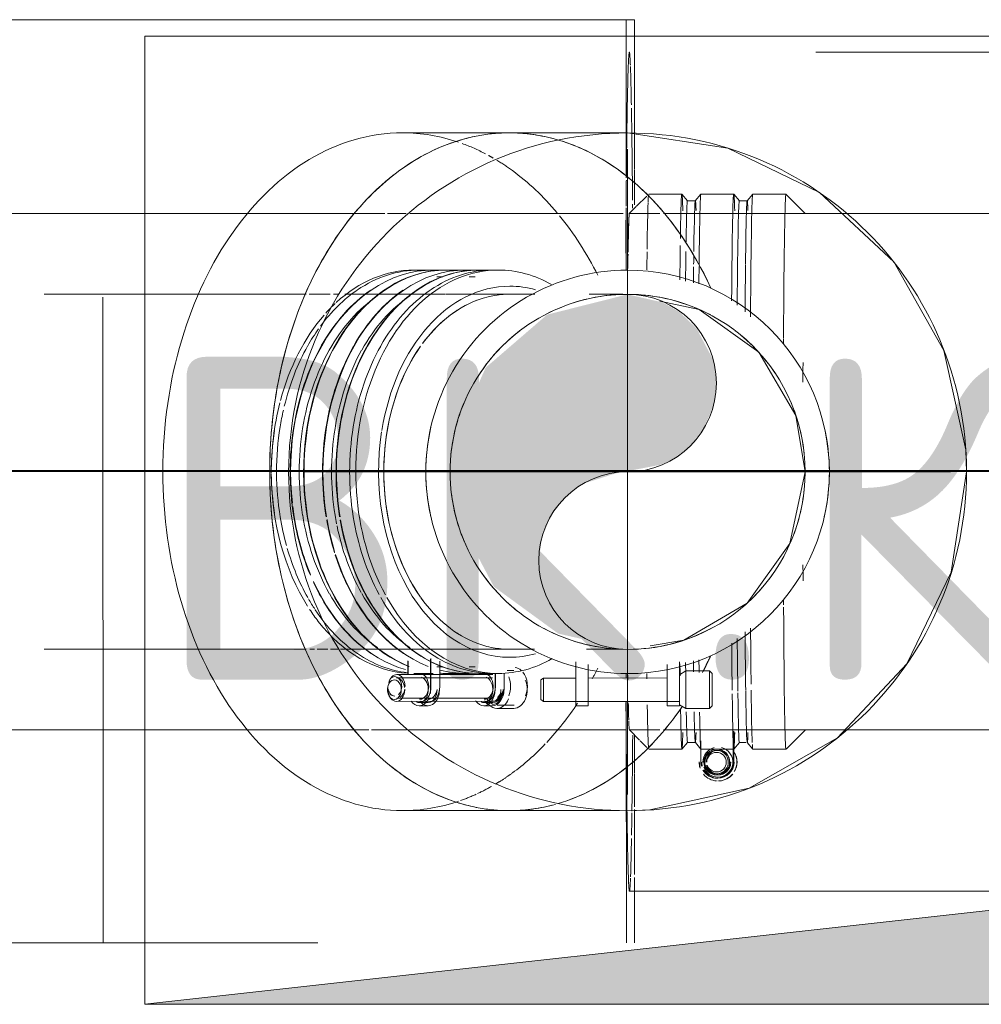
# Model space of a CAD drawing. Header units: millimetres. Extents: x 83162 to 161202, y 56220 to 105342.
# Tile 197 of 209: x 144131 to 144429, y 90099 to 90404. Entities that reach past the tile are written whole.
import ezdxf

# ---------------------------------------------------------------- set-up
doc = ezdxf.new("R2010")
doc.units = ezdxf.units.MM
doc.linetypes.add('ADSK_Осевая', pattern=[450, 250, -100, 0, -100])
doc.linetypes.add('ADSK_Штрих_ш2 п1_5', pattern=[350, 200, -150])
for name, color, linetype, lineweight in [('A-____-NOTE-TEXT', 5, 'Continuous', 9), ('A-DETL-GENF-OTLN', 7, 'Continuous', 9), ('M-EQPM-____-OTLN', 7, 'Continuous', 9), ('P-PIPE-____-CNTR', 7, 'ADSK_Осевая', 18), ('P-PIPE-____-OTLN', 7, 'Continuous', 50), ('Греющ. кабель', 204, 'Continuous', 50)]:
    doc.layers.add(name, color=color, linetype=linetype, lineweight=lineweight)
doc.styles.add('GOST Common', font='GOST_Common.ttf', dxfattribs={"height": 100})

# ---------------------------------------------------------------- blocks, each defined once
blk = doc.blocks.new('АР_Канал вертикальный прямоугольный - ВК_К-3506722-ВКК_01_К3_З_ЭОМ_греющий кабель_')
at = {"layer": 'A-DETL-GENF-OTLN', "lineweight": 5, "true_color": 0xf4f4f4}
blk.add_hatch(color=7, dxfattribs=at).paths.add_polyline_path([(-150, -150), (-120, 120), (150, 150), (-150, 150), (-150, 81.48)])
at = {"layer": 'A-DETL-GENF-OTLN', "color": 254, "lineweight": 13, "true_color": 0xcccccc}
for p, q in [((150, 150), (-150, 150)), ((-150, 150), (-150, -150)), ((150, 150), (-150, 150)), ((-150, 150), (-150, -150)), ((-120, 120), (150, 150)), ((-120, 120), (150, 150)), ((150, -150), (150, 150)), ((-150, -150), (-120, 120)), ((-150, -150), (-120, 120)), ((-150, -150), (150, -150))]:
    blk.add_line(p, q, dxfattribs=at)
at = {"layer": 'M-EQPM-____-OTLN', "color": 254, "lineweight": 5, "true_color": 0xcccccc}
for p, q in [((-150, -150), (-150, 150)), ((-150, 150), (150, 150)), ((150, 150), (150, -150)), ((150, -150), (-150, -150))]:
    blk.add_line(p, q, dxfattribs=at)
blk = doc.blocks.new('240311_Наметкина 10_РД_АР_К3_R21_rvt-1-ВКК_01_К3_З_ЭОМ_греющий кабель_')
at = {"layer": 'M-EQPM-____-OTLN', "color": 254, "lineweight": 5, "true_color": 0xcccccc, "rotation": 180}
blk.add_blockref('АР_Канал вертикальный прямоугольный - ВК_К-3506722-ВКК_01_К3_З_ЭОМ_греющий кабель_', (144320, 90249.16), dxfattribs=at)
at = {"layer": 'A-____-NOTE-TEXT', "color": 254, "lineweight": 5, "true_color": 0xcccccc, "char_height": 100, "attachment_point": 1, "style": 'GOST Common'}
for s, insert, width in [('ВК', (144172.59, 90299.74), 200.4219), ('\\fGOST Common|b0|i0|c204|p34|;К', (144371.03, 90299.74), 96.2025), ('\\fGOST Common|b0|i0|c204|p34|;.', (144337.96, 90299.74), 40.0844)]:
    blk.add_mtext(s, dxfattribs=dict(at, insert=insert, width=width))
blk = doc.blocks.new('Соединитель Norma Rapid - Соединитель Norma Rapid-V252-ВКК_01_К3_З_ЭОМ_греющий кабель_')
at = {"layer": 'P-PIPE-____-OTLN', "color": 254, "lineweight": 9, "true_color": 0xdfdfdf}
for p, q in [((144325.53, 90349.6), (144322.4, 90346.47)), ((144322.28, 90346.35), (144320.13, 90344.2)), ((144320.15, 90184.21), (144323.31, 90181.05)), ((144323.53, 90180.83), (144325.58, 90178.78))]:
    blk.add_line(p, q, dxfattribs=at)
at = {"layer": 'P-PIPE-____-OTLN', "color": 9, "lineweight": 9, "true_color": 0xbfbfbf}
for p, q in [((144336.4, 90350.21), (144326.14, 90350.2)), ((144338.13, 90348.15), (144336.41, 90350.2)), ((144342.29, 90350.2), (144340.56, 90348.15)), ((144352.47, 90350.21), (144342.3, 90350.21)), ((144354.21, 90348.15), (144352.48, 90350.2)), ((144358.36, 90350.2), (144356.64, 90348.15)), ((144368.63, 90350.21), (144358.37, 90350.21)), ((144374.64, 90344.21), (144368.64, 90350.21)), ((144340.57, 90348.15), (144338.13, 90348.15)), ((144356.65, 90348.15), (144354.2, 90348.15)), ((144352.53, 90174.21), (144352.53, 90183.75)), ((144368.67, 90178.21), (144374.67, 90184.22)), ((144336.44, 90178.21), (144338.16, 90180.27)), ((144338.15, 90180.26), (144340.6, 90180.26)), ((144340.59, 90180.27), (144342.31, 90178.21)), ((144342.25, 90180.83), (144342.25, 90174.2)), ((144352.25, 90174.21), (144352.25, 90180.83)), ((144352.51, 90178.21), (144354.23, 90180.27)), ((144354.22, 90180.26), (144356.18, 90180.26)), ((144356.66, 90180.27), (144358.38, 90178.22)), ((144326.16, 90178.2), (144336.43, 90178.21)), ((144342.32, 90178.21), (144352.5, 90178.21)), ((144347.51, 90177.85), (144347.1, 90177.84)), ((144358.39, 90178.21), (144368.66, 90178.21)), ((144347.21, 90170.57), (144347.62, 90170.57)), ((144347.33, 90169.21), (144347.37, 90169.21)), ((144347.61, 90169.21), (144347.64, 90169.21)), ((144347.68, 90168.36), (144347.75, 90168.36))]:
    blk.add_line(p, q, dxfattribs=at)
at = {"layer": 'P-PIPE-____-OTLN', "color": 254, "lineweight": 9, "true_color": 0xdfdfdf}
for centre, major_axis, start_param, end_param in [((144326.15, 90264.2), (-0.01, 86), 0.080279, 0.241249), ((144326.15, 90264.2), (-0.01, 86), 0.25398, 0.641371), ((144320.15, 90264.2), (-0.01, 80), 0.000149, 0.009778), ((144320.15, 90264.2), (-0.01, 80), 0.392848, 0.436984), ((144336.41, 90264.21), (-0.01, 86), 0.541475, 0.573287), ((144336.41, 90264.21), (-0.01, 86), 0.618799, 0.807235), ((144326.15, 90264.2), (-0.01, 86), 0.657491, 0.756828), ((144338.14, 90264.21), (-0.01, 83.95), 0.621826, 0.791531), ((144340.59, 90264.21), (-0.01, 83.95), 0.647959, 0.698281), ((144340.59, 90264.21), (-0.01, 83.95), 0.714106, 0.800234), ((144342.31, 90264.21), (-0.01, 86), 0.739471, 0.82769), ((144342.31, 90264.21), (-0.01, 86), 2.316085, 2.37992), ((144336.41, 90264.21), (-0.01, 86), 2.336612, 2.396744), ((144338.14, 90264.21), (-0.01, 83.95), 2.352354, 2.402984), ((144340.59, 90264.21), (-0.01, 83.95), 2.34362, 2.402971), ((144326.15, 90264.2), (-0.01, 86), 2.385308, 2.413795), ((144320.15, 90264.2), (-0.01, 80), 2.715273, 2.749043), ((144326.15, 90264.2), (-0.01, 86), 2.567978, 3.064298), ((144320.15, 90264.2), (-0.01, 80), 3.131815, 3.141593)]:
    blk.add_ellipse(centre, major_axis=major_axis, ratio=0.009777, start_param=start_param, end_param=end_param, dxfattribs=at)
at = {"layer": 'P-PIPE-____-OTLN', "color": 9, "lineweight": 9, "true_color": 0xbfbfbf}
for centre, major_axis, ratio, start_param, end_param in [((144326.15, 90264.2), (-0.01, 86), 0.009777, 0.000149, 0.009778), ((144336.41, 90264.21), (-0.01, 86), 0.009777, 0.000149, 0.541475), ((144336.41, 90264.21), (-0.01, 86), 0.009777, 5.934269, 6.271532), ((144342.31, 90264.21), (-0.01, 86), 0.009777, 0.011653, 0.730653), ((144342.31, 90264.21), (-0.01, 86), 0.009777, 0.000149, 0.011653), ((144352.49, 90264.21), (-0.01, 86), 0.009777, 0.000149, 0.907611), ((144352.49, 90264.21), (-0.01, 86), 0.009777, 5.934269, 6.271532), ((144358.38, 90264.21), (-0.01, 86), 0.009777, 0.000149, 0.978815), ((144368.65, 90264.21), (-0.01, 86), 0.009777, 0.000149, 1.070475), ((144338.14, 90264.21), (-0.01, 83.95), 0.009777, 0.000149, 0.557947), ((144340.59, 90264.21), (-0.01, 83.95), 0.009777, 0.000149, 0.622437), ((144340.59, 90264.21), (-0.01, 83.95), 0.009777, 6.011, 6.283185), ((144354.21, 90264.21), (-0.01, 83.95), 0.009777, 0.000149, 0.90979), ((144356.66, 90264.21), (-0.01, 83.95), 0.009777, 0.000149, 0.698281), ((144356.66, 90264.21), (-0.01, 83.95), 0.009777, 6.011, 6.283185), ((144356.66, 90264.21), (-0.01, 83.95), 0.009777, 0.702175, 0.940086), ((144368.65, 90264.21), (-0.01, 86), 0.009777, 1.073967, 1.0928), ((144374.65, 90264.21), (-0.01, 80), 0.009777, 1.134801, 1.217452), ((144374.65, 90264.21), (-0.01, 80), 0.009777, 1.939727, 2.007026), ((144368.65, 90264.21), (-0.01, 86), 0.009777, 2.050595, 2.071389), ((144368.65, 90264.21), (-0.01, 86), 0.009777, 2.081617, 3.141593), ((144358.38, 90264.21), (-0.01, 86), 0.009777, 2.169549, 2.44361), ((144354.21, 90264.21), (-0.01, 83.95), 0.009777, 2.234177, 2.516395), ((144356.66, 90264.21), (-0.01, 83.95), 0.009777, 2.20383, 2.510712), ((144352.49, 90264.21), (-0.01, 86), 0.009777, 2.236329, 2.478297), ((144352.49, 90264.21), (-0.01, 86), 0.009777, 2.498614, 3.141593), ((144354.21, 90264.21), (-0.01, 83.95), 0.009777, 2.526376, 3.141593), ((144356.66, 90264.21), (-0.01, 83.95), 0.009777, 2.515776, 3.141593), ((144358.38, 90264.21), (-0.01, 86), 0.009777, 2.476843, 2.919997), ((144336.41, 90264.21), (-0.01, 86), 0.009777, 2.601121, 3.141593), ((144338.14, 90264.21), (-0.01, 83.95), 0.009777, 2.660232, 3.141593), ((144340.59, 90264.21), (-0.01, 83.95), 0.009777, 2.661636, 3.141593), ((144342.31, 90264.21), (-0.01, 86), 0.009777, 2.61962, 3.059226), ((144336.41, 90264.21), (-0.01, 86), 0.009777, 3.153246, 3.490808), ((144340.59, 90264.21), (-0.01, 83.95), 0.009777, 3.180869, 3.413583), ((144352.49, 90264.21), (-0.01, 86), 0.009777, 3.153246, 3.490808), ((144356.66, 90264.21), (-0.01, 83.95), 0.009777, 3.180713, 3.413583), ((144347.57, 90174.21), (-0.07, 4.64), 0.999952, 0.232232, 1.555524), ((144347.57, 90174.21), (-0.07, 4.64), 0.999952, 3.12632, 6.016538), ((144358.38, 90264.21), (-0.01, 86), 0.009777, 2.959638, 3.141593), ((144326.15, 90264.2), (-0.01, 86), 0.009777, 3.131815, 3.141593), ((144347.25, 90174.21), (-0.06, 4), 0.999952, 6.267913, 9.409505), ((144347.53, 90174.21), (-0.06, 4), 0.999952, 1.031925, 3.12632), ((144347.16, 90174.2), (-0.06, 3.64), 0.999952, 6.267912, 7.838709), ((144347.57, 90174.21), (-0.06, 3.64), 0.999952, 6.267912, 7.838709), ((144347.15, 90174.2), (-0.05, 3.03), 0.999952, 6.267912, 7.838709), ((144347.15, 90174.2), (-0.05, 3.03), 0.999952, 3.12632, 6.267912), ((144347.16, 90174.2), (-0.06, 3.64), 0.999952, 3.242934, 6.267912), ((144347.25, 90174.21), (-0.06, 4), 0.999952, 3.12632, 6.267912), ((144347.57, 90174.21), (-0.06, 3.64), 0.999952, 3.227195, 6.267912), ((144347.59, 90174.21), (-0.09, 5.85), 0.999952, 4.173517, 5.220715), ((144347.66, 90174.21), (-0.09, 5.85), 0.999952, 4.173517, 5.220715), ((144347.59, 90174.21), (-0.09, 5.85), 0.999952, 1.555678, 1.885149), ((144347.66, 90174.21), (-0.09, 5.85), 0.999952, 1.541559, 1.877898), ((144347.25, 90174.21), (-0.08, 5), 0.999952, 1.555523, 1.817323), ((144347.29, 90174.21), (-0.08, 5), 0.999952, 1.555523, 1.817323), ((144347.53, 90174.21), (-0.08, 5), 0.999952, 1.555523, 1.817323), ((144347.57, 90174.21), (-0.08, 5), 0.999952, 1.555523, 1.817323), ((144347.29, 90174.21), (-0.06, 4), 0.999952, 1.293724, 3.12632), ((144347.57, 90174.21), (-0.07, 4.64), 0.999952, 1.899981, 3.12632), ((144347.57, 90174.21), (-0.06, 4), 0.999952, 1.817323, 2.86452), ((144347.16, 90174.2), (-0.06, 3.64), 0.999952, 1.899787, 3.025267), ((144347.57, 90174.21), (-0.06, 3.64), 0.999952, 1.836375, 3.026828), ((144347.15, 90174.2), (-0.05, 3.03), 0.999952, 1.854972, 3.12632), ((144347.25, 90174.21), (-0.08, 5), 0.999952, 3.12632, 4.697116), ((144347.29, 90174.21), (-0.06, 4), 0.999952, 3.12632, 4.697116), ((144347.29, 90174.21), (-0.08, 5), 0.999952, 3.12632, 4.697116), ((144347.53, 90174.21), (-0.06, 4), 0.999952, 3.12632, 4.697116), ((144347.53, 90174.21), (-0.08, 5), 0.999952, 3.12632, 4.697116), ((144347.57, 90174.21), (-0.08, 5), 0.999952, 3.12632, 4.697116), ((144347.57, 90174.21), (-0.06, 4), 0.999952, 3.649919, 4.435317), ((144347.25, 90174.21), (-0.08, 5), 0.999952, 2.079122, 3.12632), ((144347.29, 90174.21), (-0.08, 5), 0.999952, 2.079122, 3.12632), ((144347.59, 90174.21), (-0.09, 5.85), 0.999952, 2.260409, 3.053304), ((144347.53, 90174.21), (-0.08, 5), 0.999952, 2.079122, 3.12632), ((144347.57, 90174.21), (-0.08, 5), 0.999952, 2.079122, 3.12632), ((144347.16, 90174.2), (-0.06, 3.64), 0.999952, 3.12632, 3.141593), ((144347.57, 90174.21), (-0.06, 3.64), 0.999952, 3.12632, 3.141593), ((144347.57, 90174.21), (-0.06, 4), 0.999952, 3.12632, 3.141593), ((144347.59, 90174.21), (-0.09, 5.85), 0.999952, 3.195115, 4.01413), ((144347.66, 90174.21), (-0.09, 5.85), 0.999952, 3.193108, 4.013903), ((144347.57, 90174.21), (-0.06, 4), 0.999952, 3.388119, 3.649919), ((144347.59, 90174.21), (-0.09, 5.85), 0.999952, 3.12632, 3.141593)]:
    blk.add_ellipse(centre, major_axis=major_axis, ratio=ratio, start_param=start_param, end_param=end_param, dxfattribs=at)
blk = doc.blocks.new('Соединитель Norma Rapid - Соединитель Norma Rapid-V253-ВКК_01_К3_З_ЭОМ_греющий кабель_')
at = {"layer": 'P-PIPE-____-OTLN', "color": 9, "lineweight": 9, "true_color": 0xbfbfbf}
for p, q in [((144253.39, 90326.67), (144253.4, 90326.67)), ((144257.89, 90326.67), (144253.4, 90326.67)), ((144258.67, 90197.67), (144258.67, 90206.34)), ((144251.6, 90205.49), (144251.6, 90201.3)), ((144261.4, 90205.46), (144261.4, 90204.26)), ((144261.4, 90203.88), (144261.4, 90197.67)), ((144246.27, 90200.26), (144245.95, 90199.82)), ((144277.85, 90201.31), (144248.07, 90201.3)), ((144253.4, 90201.67), (144257.88, 90201.67)), ((144263.56, 90201.67), (144263.55, 90201.67)), ((144269.43, 90201.67), (144269.42, 90201.67)), ((144278.66, 90197.67), (144278.66, 90201.53)), ((144281.38, 90201.53), (144281.39, 90197.67)), ((144245.96, 90195.5), (144246.27, 90195.07)), ((144248.07, 90194.03), (144277.85, 90194.04)), ((144275.8, 90194.05), (144276.64, 90193.1)), ((144255.14, 90192.67), (144257.86, 90192.67)), ((144275.13, 90192.67), (144277.85, 90192.67)), ((144279.22, 90191.82), (144284.43, 90191.82))]:
    blk.add_line(p, q, dxfattribs=at)
at = {"layer": 'P-PIPE-____-OTLN', "color": 8, "lineweight": 9, "true_color": 0x808080}
for p, q in [((144259.38, 90326.67), (144257.89, 90326.67)), ((144269.42, 90326.67), (144263.55, 90326.67)), ((144279.57, 90326.67), (144273.59, 90326.67)), ((144262.33, 90324.61), (144260.6, 90324.61)), ((144272.37, 90324.61), (144270.64, 90324.61)), ((144260.6, 90203.72), (144262.33, 90203.72)), ((144270.64, 90203.72), (144272.37, 90203.72)), ((144257.88, 90201.67), (144259.38, 90201.67)), ((144263.55, 90201.67), (144269.42, 90201.67)), ((144273.59, 90201.67), (144279.56, 90201.67))]:
    blk.add_line(p, q, dxfattribs=at)
at = {"layer": 'P-PIPE-____-OTLN', "color": 9, "lineweight": 9, "true_color": 0xbfbfbf}
for centre, major_axis, start_param, end_param in [((144269.42, 90264.17), (0, 62.5), 0.000211, 1.795407), ((144259.38, 90264.17), (0, 62.5), 0.000211, 0.897809), ((144263.55, 90264.17), (0, 62.5), 0.000211, 0.897809), ((144253.4, 90264.17), (0, 62.5), 0.000211, 0.57552), ((144279.56, 90264.17), (0, 62.5), 0.000211, 2.227645), ((144273.59, 90264.17), (0, 62.5), 0.000211, 0.897809), ((144259.38, 90264.17), (0, 62.5), 6.236141, 6.283397), ((144269.42, 90264.17), (0, 62.5), 6.236141, 6.283397), ((144279.56, 90264.17), (0, 62.5), 5.901707, 6.283397), ((144253.4, 90264.17), (0, 62.5), 0.584481, 0.666273), ((144260.6, 90264.17), (0, 60.45), 0.44901, 0.897809), ((144270.64, 90264.17), (0, 60.45), 0.44901, 0.897809), ((144253.4, 90264.17), (0, 62.5), 0.681854, 1.209177), ((144259.38, 90264.17), (0, 62.5), 0.897809, 1.727856), ((144260.6, 90264.17), (0, 60.45), 0.89824, 1.346608), ((144263.55, 90264.17), (0, 62.5), 0.89824, 1.346608), ((144270.64, 90264.17), (0, 60.45), 0.89824, 1.346608), ((144273.59, 90264.17), (0, 62.5), 0.89824, 1.346608), ((144253.4, 90264.17), (0, 62.5), 1.222253, 1.579189), ((144249.87, 90264.17), (0, 57.5), 1.346608, 1.579919), ((144260.6, 90264.17), (0, 60.45), 1.347092, 1.795407), ((144263.55, 90264.17), (0, 62.5), 1.347092, 1.795407), ((144270.64, 90264.17), (0, 60.45), 1.347092, 1.795407), ((144273.59, 90264.17), (0, 62.5), 1.347092, 1.57433), ((144249.87, 90264.17), (0, 57.5), 1.584184, 1.795407), ((144253.4, 90264.17), (0, 62.5), 1.583113, 2.300406), ((144273.59, 90264.17), (0, 62.5), 1.579191, 1.795407), ((144259.38, 90264.17), (0, 62.5), 1.743433, 1.795407), ((144259.38, 90264.17), (0, 62.5), 1.79556, 2.105899), ((144260.6, 90264.17), (0, 60.45), 1.795944, 2.244206), ((144263.55, 90264.17), (0, 62.5), 1.795944, 2.875995), ((144269.42, 90264.17), (0, 62.5), 1.810212, 1.977533), ((144270.64, 90264.17), (0, 60.45), 1.795944, 1.840508), ((144273.59, 90264.17), (0, 62.5), 1.81115, 2.244206), ((144270.64, 90264.17), (0, 60.45), 1.851811, 2.238592), ((144269.42, 90264.17), (0, 62.5), 1.994396, 2.875995), ((144259.38, 90264.17), (0, 62.5), 2.146914, 2.945838), ((144260.6, 90264.17), (0, 60.45), 2.244829, 2.693005), ((144270.64, 90264.17), (0, 60.45), 2.244829, 2.693005), ((144273.59, 90264.17), (0, 62.5), 2.244829, 3.141804), ((144279.56, 90264.17), (0, 62.5), 2.244206, 3.141804), ((144253.4, 90264.17), (0, 62.5), 2.321857, 2.40669), ((144253.4, 90264.17), (0, 62.5), 2.406944, 3.096994), ((144279.56, 90264.17), (0, 62.5), 3.141804, 3.527364), ((144284.43, 90197.67), (0, 5.85), 5.714976, 6.209151), ((144248.07, 90197.66), (0, 3.64), 0, 1.28178), ((144247.46, 90197.66), (0, 3.03), 6.282974, 7.058873), ((144247.46, 90197.66), (0, 3.03), 3.697325, 6.282974), ((144248.07, 90197.66), (0, 3.64), 4.712178, 6.282974), ((144255.14, 90197.67), (0, 4), 0, 0.261588), ((144255.14, 90197.67), (0, 4), 3.141593, 6.282974), ((144263.55, 90264.17), (0, 62.5), 3.091242, 3.141593), ((144269.42, 90264.17), (0, 62.5), 2.960467, 3.141593), ((144269.42, 90264.17), (0, 62.5), 3.141804, 3.189283), ((144275.12, 90197.67), (0, 4), 0, 0.261588), ((144275.12, 90197.67), (0, 4), 6.021175, 6.282974), ((144275.12, 90197.67), (0, 4), 3.141593, 6.020447), ((144279.22, 90197.67), (0, 5.85), 4.188579, 5.235777), ((144284.43, 90197.67), (0, 5.85), 4.188579, 5.570211), ((144247.46, 90197.66), (0, 3.03), 1.570585, 3.141381), ((144248.07, 90197.66), (0, 3.64), 3.575453, 4.462302), ((144255.14, 90197.67), (0, 5), 3.141593, 4.712178), ((144257.86, 90197.67), (0, 5), 3.141593, 4.712178), ((144257.86, 90197.67), (0, 4), 3.141593, 4.450378), ((144275.12, 90197.67), (0, 5), 3.141593, 4.712178), ((144277.85, 90197.67), (0, 5), 3.141593, 4.712178), ((144277.85, 90197.67), (0, 4.64), 3.141381, 4.375975), ((144277.85, 90197.67), (0, 4), 3.66498, 4.188579), ((144255.14, 90197.67), (0, 5), 2.879582, 3.141381), ((144257.86, 90197.67), (0, 5), 2.879582, 3.141381), ((144275.12, 90197.67), (0, 5), 2.879582, 3.141381), ((144279.22, 90197.67), (0, 5.85), 2.498852, 2.826911), ((144277.85, 90197.67), (0, 5), 2.879582, 3.141381)]:
    blk.add_ellipse(centre, major_axis=major_axis, ratio=0.707107, start_param=start_param, end_param=end_param, dxfattribs=at)
at = {"layer": 'P-PIPE-____-OTLN', "color": 8, "lineweight": 9, "true_color": 0x808080}
for start_param, end_param in [(0.000211, 1.346608), (6.08592, 6.283397), (1.353749, 3.141804), (3.141804, 3.33742)]:
    blk.add_ellipse((144283.1, 90264.17), major_axis=(0, 57.5), ratio=0.707107, start_param=start_param, end_param=end_param, dxfattribs=at)
blk = doc.blocks.new('ВК_Чугун_Безраструбная_Отвод - SML-38033986-ВКК_01_К3_З_ЭОМ_греющий кабель_')
at = {"layer": 'P-PIPE-____-OTLN', "color": 43, "lineweight": 9, "true_color": 0xbba883}
for p, q in [((144282.95, 90319.17), (144290.86, 90319.17)), ((144290.78, 90209.17), (144283, 90209.17))]:
    blk.add_line(p, q, dxfattribs=at)
at = {"layer": 'P-PIPE-____-OTLN', "color": 46, "lineweight": 9, "true_color": 0x785107, "flags": 128}
for points in [[(144307.73, 90319.16), (144316.17, 90319.16), (144318.1, 90319.15)], [(144329.62, 90317.02), (144341.8, 90314.46), (144360.24, 90301.19), (144371.75, 90281.59), (144374.59, 90264.17)], [(144374.59, 90264.17), (144369.9, 90241.93), (144356.63, 90223.49), (144337.04, 90211.98), (144326.54, 90210.27)], [(144317.46, 90209.15), (144314.88, 90209.16), (144306.86, 90209.16)]]:
    blk.add_lwpolyline(points, dxfattribs=at)
at = {"layer": 'P-PIPE-____-OTLN', "color": 43, "lineweight": 9, "true_color": 0xbba883}
for start_param, end_param in [(0.000704, 0.131254), (0.262503, 0.523641), (0.524302, 0.763761), (0.786102, 1.047131), (1.047901, 1.308963), (1.309701, 1.570788), (1.5715, 1.832612), (1.833299, 2.094437), (2.095099, 2.356269), (2.359326, 2.879759), (2.880497, 3.011047)]:
    blk.add_ellipse((144282.97, 90264.17), major_axis=(0, 55), ratio=0.707107, start_param=start_param, end_param=end_param, dxfattribs=at)
blk = doc.blocks.new('Соединитель Norma Rapid1 - Соединитель Norma Rapid 2-V254-ВКК_01_К3_З_ЭОМ_греющий кабель_')
at = {"layer": 'P-PIPE-____-OTLN', "color": 9, "lineweight": 9, "true_color": 0xbfbfbf}
for p, q in [((144255.01, 90326.67), (144255.04, 90326.67)), ((144259.25, 90326.67), (144255.04, 90326.67)), ((144277.64, 90326.67), (144277.67, 90326.67)), ((144258.57, 90196.66), (144258.57, 90206.12)), ((144251.49, 90205.56), (144251.5, 90201.3)), ((144277.74, 90200.32), (144247.96, 90200.29)), ((144255.04, 90201.67), (144259.25, 90201.67)), ((144278.56, 90196.68), (144278.56, 90201.53)), ((144284.32, 90202.54), (144282.26, 90202.54)), ((144246.16, 90199.25), (144245.85, 90198.81)), ((144288.47, 90196.69), (144288.47, 90196.7)), ((144245.86, 90194.49), (144246.17, 90194.05)), ((144247.97, 90193.01), (144277.75, 90193.04)), ((144255.04, 90191.66), (144257.76, 90191.66)), ((144275.03, 90191.68), (144276.81, 90191.68)), ((144275.7, 90193.06), (144276.54, 90192.11)), ((144279.13, 90190.83), (144284.33, 90190.84)), ((144284.33, 90190.84), (144284.33, 90190.84))]:
    blk.add_line(p, q, dxfattribs=at)
at = {"layer": 'P-PIPE-____-OTLN', "color": 8, "lineweight": 9, "true_color": 0x808080}
for p, q in [((144269.29, 90326.67), (144263.42, 90326.67)), ((144277.67, 90326.67), (144273.46, 90326.67)), ((144262.2, 90324.61), (144260.47, 90324.61)), ((144272.24, 90324.61), (144270.51, 90324.61)), ((144282.98, 90319.17), (144282.95, 90319.17)), ((144282.97, 90209.17), (144283, 90209.17)), ((144260.47, 90203.72), (144262.2, 90203.72)), ((144270.51, 90203.72), (144272.24, 90203.72)), ((144263.42, 90201.67), (144269.29, 90201.67)), ((144273.46, 90201.67), (144277.67, 90201.67))]:
    blk.add_line(p, q, dxfattribs=at)
at = {"layer": 'P-PIPE-____-OTLN', "color": 9, "lineweight": 9, "true_color": 0xbfbfbf}
for centre, major_axis, start_param, end_param in [((144263.42, 90264.17), (0, 62.5), 0.000704, 2.876015), ((144273.46, 90264.17), (0, 62.5), 0.000704, 1.579199), ((144255.04, 90264.17), (0, 62.5), 0.000704, 0.448536), ((144277.67, 90264.17), (0, 62.5), 0.000704, 0.448536), ((144255.04, 90264.17), (0, 62.5), 0.449503, 0.765362), ((144259.25, 90264.17), (0, 62.5), 0.449503, 0.897679), ((144269.29, 90264.17), (0, 62.5), 0.449503, 0.897679), ((144277.67, 90264.17), (0, 62.5), 0.449503, 0.897679), ((144255.04, 90264.17), (0, 62.5), 0.783066, 0.897679), ((144255.04, 90264.17), (0, 62.5), 0.898302, 1.239558), ((144259.25, 90264.17), (0, 62.5), 0.898302, 1.346563), ((144269.29, 90264.17), (0, 62.5), 0.898302, 1.346563), ((144277.67, 90264.17), (0, 62.5), 0.898302, 1.346563), ((144255.04, 90264.17), (0, 62.5), 1.260701, 1.346563), ((144255.04, 90264.17), (0, 62.5), 1.3471, 1.570796), ((144259.25, 90264.17), (0, 62.5), 1.3471, 1.795415), ((144269.29, 90264.17), (0, 62.5), 1.3471, 1.795415), ((144277.67, 90264.17), (0, 62.5), 1.3471, 1.795415), ((144255.04, 90264.17), (0, 62.5), 1.57919, 1.795415), ((144273.46, 90264.17), (0, 62.5), 1.581882, 1.795899), ((144255.04, 90264.17), (0, 62.5), 1.795899, 1.944314), ((144259.25, 90264.17), (0, 62.5), 1.795899, 2.109557), ((144269.29, 90264.17), (0, 62.5), 1.814008, 1.984167), ((144273.46, 90264.17), (0, 62.5), 1.814003, 3.141593), ((144277.67, 90264.17), (0, 62.5), 1.795899, 2.22467), ((144255.04, 90264.17), (0, 62.5), 1.960745, 2.244267), ((144269.29, 90264.17), (0, 62.5), 1.996311, 2.244267), ((144259.25, 90264.17), (0, 62.5), 2.14881, 2.244267), ((144255.04, 90264.17), (0, 62.5), 2.25346, 2.320529), ((144259.25, 90264.17), (0, 62.5), 2.244698, 2.693152), ((144269.29, 90264.17), (0, 62.5), 2.244698, 2.693152), ((144277.67, 90264.17), (0, 62.5), 2.244698, 2.693152), ((144255.04, 90264.17), (0, 62.5), 2.323812, 2.693152), ((144255.04, 90264.17), (0, 62.5), 2.693497, 3.058554), ((144277.67, 90264.17), (0, 62.5), 2.693497, 3.142296), ((144247.35, 90196.65), (0, 3.03), 6.282482, 7.058873), ((144247.35, 90196.65), (0, 3.03), 3.140889, 6.282482), ((144247.97, 90196.65), (0, 3.64), 4.899267, 6.282482), ((144255.03, 90196.66), (0, 4), 3.141593, 6.020682), ((144263.42, 90264.17), (0, 62.5), 3.09418, 3.141593), ((144275.02, 90196.68), (0, 4), 3.141593, 6.020682), ((144247.35, 90196.65), (0, 3.03), 0.855172, 3.140889), ((144247.97, 90196.65), (0, 3.64), 3.141593, 4.711685), ((144257.76, 90196.66), (0, 4), 3.141593, 4.711685), ((144255.03, 90196.66), (0, 5), 4.449886, 4.711685), ((144257.76, 90196.66), (0, 5), 4.449886, 4.711685), ((144275.02, 90196.68), (0, 5), 3.926287, 4.711685), ((144277.75, 90196.68), (0, 5), 3.140889, 4.711685), ((144277.75, 90196.68), (0, 3.64), 3.140889, 4.711271), ((144277.75, 90196.68), (0, 4.64), 3.140889, 4.711599), ((144284.33, 90196.69), (-0.01, 5.85), 3.141593, 5.235284), ((144247.97, 90196.65), (0, 3.64), 1.708022, 3.140889), ((144255.03, 90196.66), (0, 5), 3.140889, 4.188087), ((144257.76, 90196.66), (0, 5), 3.664488, 4.449886), ((144277.75, 90196.68), (0, 4), 3.402688, 4.449886), ((144279.12, 90196.68), (-0.01, 5.85), 3.140889, 4.188087), ((144255.03, 90196.66), (0, 5), 2.355491, 3.140889), ((144255.03, 90196.66), (0, 4), 2.87909, 3.140889), ((144257.76, 90196.66), (0, 5), 2.355491, 2.61729), ((144257.76, 90196.66), (0, 5), 2.61729, 3.140889), ((144257.76, 90196.66), (0, 4), 2.87909, 3.140889), ((144257.76, 90196.66), (0, 5), 3.140889, 3.664488), ((144275.02, 90196.68), (0, 5), 2.355491, 3.140889), ((144275.02, 90196.68), (0, 4), 2.87909, 3.140889), ((144275.02, 90196.68), (0, 5), 3.140889, 3.926287), ((144277.75, 90196.68), (0, 5), 2.355491, 3.140889), ((144279.12, 90196.68), (-0.01, 5.85), 2.522583, 3.140889), ((144277.75, 90196.68), (0, 4), 2.87909, 3.140889)]:
    blk.add_ellipse(centre, major_axis=major_axis, ratio=0.707107, start_param=start_param, end_param=end_param, dxfattribs=at)
at = {"layer": 'P-PIPE-____-OTLN', "color": 8, "lineweight": 9, "true_color": 0x808080}
for start_param, end_param in [(0.407534, 0.449503), (0.863039, 0.939602), (1.3471, 1.379782), (1.763887, 1.795899), (2.203249, 2.279652), (2.693497, 2.735679)]:
    blk.add_ellipse((144282.97, 90264.17), major_axis=(0, 55), ratio=0.707107, start_param=start_param, end_param=end_param, dxfattribs=at)
at = {"layer": 'P-PIPE-____-OTLN', "color": 7, "lineweight": 9, "true_color": 0xefefef}
blk.add_ellipse((144255.04, 90264.17), major_axis=(0, 62.5), ratio=0.707107, start_param=1.570796, end_param=1.57919, dxfattribs=at)
blk = doc.blocks.new('Соединитель Norma Rapid1 - Соединитель Norma Rapid 2-V255-ВКК_01_К3_З_ЭОМ_греющий кабель_')
at = {"layer": 'P-PIPE-____-OTLN', "lineweight": 9}
for p, q in [((144257.09, 90264.14), (144257.09, 90264.14)), ((144257.09, 90264.13), (144257.09, 90264.13)), ((144257.09, 90264.13), (144257.09, 90264.12)), ((144382.09, 90264.14), (144382.09, 90264.14)), ((144382.09, 90264.13), (144382.09, 90264.13)), ((144382.09, 90264.12), (144382.09, 90264.13)), ((144303.56, 90196.62), (144303.55, 90205.28)), ((144307.41, 90204.4), (144307.41, 90196.62)), ((144331.83, 90196.63), (144331.82, 90204.42)), ((144335.68, 90205.3), (144335.68, 90196.64)), ((144293.56, 90200.25), (144292.69, 90199.65)), ((144303.56, 90200.26), (144293.56, 90200.25)), ((144293.57, 90192.98), (144293.56, 90200.25)), ((144331.82, 90200.27), (144307.41, 90200.26)), ((144337.62, 90202.49), (144335.68, 90201.28)), ((144344.98, 90202.49), (144337.62, 90202.49)), ((144337.62, 90190.79), (144337.62, 90202.49)), ((144345.83, 90201.64), (144344.98, 90202.49)), ((144344.99, 90190.79), (144344.98, 90202.49)), ((144345.83, 90201.64), (144345.84, 90191.64)), ((144345.84, 90191.64), (144345.83, 90201.64)), ((144292.69, 90199.65), (144292.7, 90193.59)), ((144292.7, 90193.59), (144292.69, 90199.65)), ((144331.83, 90196.63), (144331.83, 90192.64)), ((144331.83, 90191.64), (144331.83, 90196.63)), ((144335.68, 90196.64), (144335.68, 90191.64)), ((144335.68, 90192), (144335.68, 90196.64)), ((144292.7, 90193.59), (144293.57, 90192.98)), ((144303.56, 90196.62), (144303.56, 90192.62)), ((144303.56, 90191.62), (144303.56, 90196.62)), ((144307.41, 90192.62), (144307.41, 90196.62)), ((144307.41, 90196.62), (144307.42, 90191.62)), ((144335.68, 90192.77), (144335.68, 90195.6)), ((144293.57, 90192.98), (144335.68, 90193)), ((144303.56, 90193.09), (144303.56, 90191.62)), ((144303.56, 90192.62), (144303.56, 90192.76)), ((144303.56, 90191.62), (144307.42, 90191.62)), ((144307.42, 90191.62), (144307.41, 90193.09)), ((144307.41, 90192.76), (144307.41, 90192.62)), ((144331.83, 90193.1), (144331.83, 90191.64)), ((144331.83, 90192.64), (144331.83, 90192.77)), ((144331.83, 90191.64), (144335.68, 90191.64)), ((144335.68, 90192), (144337.62, 90190.79)), ((144337.62, 90190.79), (144344.99, 90190.79)), ((144344.99, 90190.79), (144345.84, 90191.64))]:
    blk.add_line(p, q, dxfattribs=at)
for centre, major_axis, start_param, end_param in [((144319.59, 90264.12), (62.5, 0), 1.571287, 4.71288), ((144319.59, 90264.12), (62.5, 0), 4.71288, 7.854472), ((144319.59, 90264.12), (55, 0), 1.571287, 4.71288), ((144319.59, 90264.12), (55, 0), 4.71288, 7.854472), ((144319.59, 90264.14), (62.5, 0), 2.917684, 3.366483), ((144319.59, 90264.14), (62.5, 0), 2.917684, 3.366483), ((144319.59, 90264.13), (62.5, 0), 2.917684, 3.366483), ((144319.59, 90264.13), (62.5, 0), 2.917684, 3.366483), ((144319.59, 90264.13), (62.5, 0), 2.917684, 3.366483), ((144319.59, 90264.14), (62.5, 0), 6.059277, 6.508076), ((144319.59, 90264.14), (62.5, 0), 6.059277, 6.508076), ((144319.59, 90264.13), (62.5, 0), 6.059277, 6.508076), ((144319.59, 90264.13), (62.5, 0), 6.059277, 6.508076), ((144319.59, 90264.13), (62.5, 0), 6.059277, 6.508076)]:
    blk.add_ellipse(centre, major_axis=major_axis, ratio=1, start_param=start_param, end_param=end_param, dxfattribs=at)

msp = doc.modelspace()

# ---------------------------------------------------------------- hatches: boundary and pattern name
at = {"layer": 'P-PIPE-____-OTLN', "true_color": 0x007f00}
msp.add_hatch(color=96, dxfattribs=at).paths.add_polyline_path([(144308.89, 90211.56), (144303.58, 90214.55), (144300.14, 90217.2), (144295.77, 90222.89), (144293.02, 90229.52), (144292.09, 90236.64), (144293.02, 90243.76), (144295.77, 90250.39), (144300.14, 90256.09), (144305.84, 90260.46), (144315.85, 90263.65), (144329.62, 90266.29), (144333.34, 90267.83), (144339.03, 90272.2), (144343.4, 90277.89), (144346.15, 90284.52), (144347.09, 90291.64), (144346.15, 90298.76), (144340.97, 90308.57), (144335.65, 90313.68), (144330.52, 90316.62), (144319.56, 90319.12), (144294.68, 90312.85), (144275.62, 90296.42), (144265.96, 90274.58), (144266.97, 90249.79), (144278.14, 90228.58), (144298.1, 90214.02), (144306.06, 90212.21)])

# ---------------------------------------------------------------- linework, layer by layer
at = {"layer": 'P-PIPE-____-CNTR', "color": 46, "lineweight": 9, "true_color": 0x785107}
for p, q in [((144319.59, 90164.14), (144319.59, 90364.14)), ((144219.59, 90264.14), (144419.59, 90264.14))]:
    msp.add_line(p, q, dxfattribs=at)
at = {"layer": 'P-PIPE-____-OTLN', "color": 46, "linetype": 'ADSK_Штрих_ш2 п1_5', "lineweight": 9, "true_color": 0x785107}
for p, q in [((144321.68, 90404.23), (144023.56, 90404.23)), ((144157.09, 90118.26), (144157.05, 90404.23)), ((144319.18, 90355.22), (144319.17, 90404.23)), ((144321.68, 90390), (144321.68, 90404.23)), ((144577.92, 90394.24), (144320.13, 90394.2)), ((144282.98, 90369.17), (144249.87, 90369.17)), ((144319.21, 90118.26), (144319.2, 90192.99)), ((144249.87, 90159.17), (144282.97, 90159.17)), ((144321.72, 90118.26), (144321.72, 90138.4)), ((144320.17, 90134.2), (144577.96, 90134.24)), ((144023.6, 90118.26), (144321.72, 90118.26))]:
    msp.add_line(p, q, dxfattribs=at)
at = {"layer": 'P-PIPE-____-OTLN', "color": 43, "linetype": 'ADSK_Штрих_ш2 п1_5', "lineweight": 9, "true_color": 0xbba883}
for p, q in [((144321.68, 90404.23), (144023.56, 90404.23)), ((144321.68, 90377.66), (144321.68, 90389.97)), ((144321.72, 90150.85), (144321.72, 90159.51)), ((144321.72, 90139.42), (144321.72, 90150.74)), ((144023.6, 90118.26), (144321.72, 90118.26))]:
    msp.add_line(p, q, dxfattribs=at)
at = {"layer": 'P-PIPE-____-OTLN', "color": 254, "linetype": 'ADSK_Штрих_ш2 п1_5', "lineweight": 9, "true_color": 0xddd3c1}
for p, q in [((144321.69, 90357.95), (144321.68, 90377.55)), ((144319.18, 90346.47), (144319.18, 90354.25)), ((144319.2, 90200.27), (144319.2, 90201.72)), ((144321.72, 90160.34), (144321.71, 90170.44))]:
    msp.add_line(p, q, dxfattribs=at)
at = {"layer": 'P-PIPE-____-OTLN', "color": 254, "linetype": 'ADSK_Штрих_ш2 п1_5', "lineweight": 9, "true_color": 0xeee9e0}
for p, q in [((144321.69, 90346.88), (144321.69, 90357.75)), ((144319.18, 90326.55), (144319.18, 90345.37)), ((144321.71, 90170.63), (144321.71, 90182.65))]:
    msp.add_line(p, q, dxfattribs=at)
at = {"layer": 'P-PIPE-____-OTLN', "color": 43, "lineweight": 9, "true_color": 0xbba883}
for p, q in [((144202.69, 90344.19), (144025.15, 90344.16)), ((144576.91, 90344.24), (144330.7, 90344.21)), ((144186.92, 90319.17), (144138.84, 90319.17)), ((144282.98, 90319.17), (144263.31, 90319.17)), ((144138.82, 90209.17), (144186.92, 90209.17)), ((144249.87, 90209.17), (144282.97, 90209.17)), ((144025.17, 90184.16), (144202.65, 90184.19)), ((144363.01, 90184.21), (144576.93, 90184.24))]:
    msp.add_line(p, q, dxfattribs=at)
at = {"layer": 'P-PIPE-____-OTLN', "color": 254, "lineweight": 9, "true_color": 0xddd3c1}
for p, q in [((144235.8, 90344.19), (144202.69, 90344.19)), ((144220.03, 90319.17), (144186.92, 90319.17)), ((144227.45, 90319.17), (144223.44, 90319.17)), ((144229.9, 90319.17), (144228.5, 90319.17)), ((144249.87, 90319.17), (144231.95, 90319.17)), ((144263.07, 90319.17), (144249.87, 90319.17)), ((144186.92, 90209.17), (144220.03, 90209.17)), ((144223.44, 90209.17), (144226.71, 90209.17)), ((144227.54, 90209.17), (144229.92, 90209.17)), ((144230.7, 90209.17), (144249.87, 90209.17)), ((144202.65, 90184.19), (144235.75, 90184.19)), ((144330.75, 90184.21), (144362.89, 90184.21))]:
    msp.add_line(p, q, dxfattribs=at)
at = {"layer": 'P-PIPE-____-OTLN', "color": 254, "lineweight": 9, "true_color": 0xeee9e0}
for p, q in [((144244.39, 90344.19), (144235.8, 90344.19)), ((144250.99, 90344.19), (144245.19, 90344.19)), ((144318.2, 90344.2), (144252.08, 90344.19)), ((144329.62, 90344.21), (144320.14, 90344.2)), ((144223.44, 90319.17), (144220.92, 90319.17)), ((144221.17, 90209.17), (144222.62, 90209.17)), ((144235.76, 90184.19), (144239.44, 90184.19)), ((144240.26, 90184.19), (144251.05, 90184.19)), ((144251.77, 90184.19), (144319.15, 90184.2)), ((144320.16, 90184.2), (144329.62, 90184.21))]:
    msp.add_line(p, q, dxfattribs=at)
at = {"layer": 'P-PIPE-____-OTLN', "color": 46, "linetype": 'ADSK_Штрих_ш2 п1_5', "lineweight": 9, "true_color": 0x785107, "flags": 128}
for points in [[(144282.92, 90369.17), (144303.67, 90369.17), (144316.15, 90369.16), (144319.54, 90369.14)], [(144319.54, 90369.14), (144350.69, 90364.43), (144379.04, 90350.69), (144402.04, 90329.16), (144417.61, 90301.77), (144424.36, 90271), (144424.59, 90264.19)], [(144424.59, 90264.19), (144419.88, 90233.04), (144406.13, 90204.69), (144384.6, 90181.69), (144357.22, 90166.12), (144326.44, 90159.37), (144319.64, 90159.14)], [(144319.64, 90159.14), (144314.91, 90159.16), (144301.07, 90159.17), (144283.03, 90159.17)]]:
    msp.add_lwpolyline(points, dxfattribs=at)
at = {"layer": 'P-PIPE-____-OTLN', "color": 46, "lineweight": 9, "true_color": 0x785107}
for centre, radius, start, end in [((144319.59, 90264.14), 55, 90.0295, 117.953), ((144319.59, 90291.64), 27.5, 270, 90), ((144319.59, 90264.14), 55, 62.0729, 90), ((144319.59, 90264.14), 55, 127.3514, 146.0729), ((144319.59, 90264.14), 55, 33.9511, 52.6369), ((144319.59, 90264.14), 55, 157.0046, 174.3961), ((144319.59, 90264.14), 55, 5.6245, 23.0087), ((144319.59, 90236.64), 27.5, 90, 270), ((144319.59, 90264.14), 55, 185.6244, 203.116), ((144319.59, 90264.14), 55, 336.897, 354.396), ((144319.59, 90264.14), 55, 213.8904, 231.4623), ((144319.59, 90264.14), 55, 308.5377, 326.1332), ((144319.59, 90264.14), 55, 241.9827, 270), ((144319.59, 90264.14), 55, 270.0294, 298.0429)]:
    msp.add_arc(centre, radius, start, end, dxfattribs=at)
at = {"layer": 'P-PIPE-____-OTLN', "color": 43, "linetype": 'ADSK_Штрих_ш2 п1_5', "lineweight": 9, "true_color": 0xbba883}
for centre, major_axis, ratio, start_param, end_param in [((144320.15, 90264.2), (-0.02, 130), 0.009999, 0, 0.620714), ((144320.15, 90264.2), (-0.02, 130), 0.009999, 6.033808, 6.283185), ((144320.15, 90264.2), (-0.02, 130), 0.009999, 5.77636, 6.021386), ((144320.15, 90264.2), (-0.02, 130), 0.009999, 5.661223, 5.759587), ((144249.87, 90264.17), (0, 105), 0.707107, 6.047463, 6.283185), ((144282.97, 90264.17), (0, 105), 0.707107, 0.131254, 0.261816), ((144282.97, 90264.17), (0, 105), 0.707107, 0.000712, 0.131249), ((144282.97, 90264.17), (0, 105), 0.707107, 6.100926, 6.283889), ((144282.97, 90264.17), (0, 105), 0.707107, 6.086914, 6.283185), ((144282.97, 90264.17), (0, 105), 0.707107, 5.286143, 6.086765), ((144282.97, 90264.17), (0, 105), 0.707107, 5.286724, 6.059664), ((144282.97, 90264.17), (0, 105), 0.707107, 4.078327, 4.137624), ((144282.97, 90264.17), (0, 105), 0.707107, 4.081739, 4.137227), ((144282.97, 90264.17), (0, 105), 0.707107, 3.346158, 3.94687), ((144282.97, 90264.17), (0, 105), 0.707107, 3.365184, 3.944616), ((144249.87, 90264.17), (0, 105), 0.707107, 3.141593, 3.377028), ((144282.97, 90264.17), (0, 105), 0.707107, 2.880481, 3.011043), ((144282.97, 90264.17), (0, 105), 0.707107, 3.011047, 3.141585), ((144282.97, 90264.17), (0, 105), 0.707107, 3.142301, 3.334633), ((144282.97, 90264.17), (0, 105), 0.707107, 3.142296, 3.320353), ((144320.15, 90264.2), (-0.02, 130), 0.009999, 2.522033, 3.141593), ((144320.15, 90264.2), (-0.02, 130), 0.009999, 3.665191, 3.763372), ((144320.15, 90264.2), (-0.02, 130), 0.009999, 3.403392, 3.648228), ((144320.15, 90264.2), (-0.02, 130), 0.009999, 3.141593, 3.390826)]:
    msp.add_ellipse(centre, major_axis=major_axis, ratio=ratio, start_param=start_param, end_param=end_param, dxfattribs=at)
at = {"layer": 'P-PIPE-____-OTLN', "color": 46, "linetype": 'ADSK_Штрих_ш2 п1_5', "lineweight": 9, "true_color": 0x785107}
for centre, major_axis, ratio, start_param, end_param in [((144249.87, 90264.17), (0, 105), 0.707107, 0, 1.570796), ((144282.97, 90264.17), (0, 105), 0.707107, 0.131249, 1.570796), ((144319.59, 90264.14), (105, 0), 1, 1.571287, 3.142083), ((144282.97, 90264.17), (0, 105), 0.707107, 0.000704, 0.131254), ((144319.59, 90264.14), (105, 0), 1, 0.000491, 1.571287), ((144282.97, 90264.17), (0, 105), 0.707107, 0.262503, 0.523641), ((144282.97, 90264.17), (0, 105), 0.707107, 0.524302, 0.785283), ((144282.97, 90264.17), (0, 105), 0.707107, 0.786102, 1.047131), ((144282.97, 90264.17), (0, 105), 0.707107, 1.047901, 1.308963), ((144282.97, 90264.17), (0, 105), 0.707107, 1.309701, 1.570788), ((144249.87, 90264.17), (0, 105), 0.707107, 1.570796, 3.141593), ((144282.97, 90264.17), (0, 105), 0.707107, 1.570796, 2.879793), ((144282.97, 90264.17), (0, 105), 0.707107, 1.5715, 1.832612), ((144319.59, 90264.14), (105, 0), 1, 3.142083, 4.71288), ((144319.59, 90264.14), (105, 0), 1, 4.71288, 6.283676), ((144282.97, 90264.17), (0, 105), 0.707107, 1.833299, 2.094437), ((144282.97, 90264.17), (0, 105), 0.707107, 2.095099, 2.356269), ((144282.97, 90264.17), (0, 105), 0.707107, 2.356898, 2.618118), ((144282.97, 90264.17), (0, 105), 0.707107, 2.618698, 3.011047), ((144282.97, 90264.17), (0, 105), 0.707107, 3.011043, 3.141593)]:
    msp.add_ellipse(centre, major_axis=major_axis, ratio=ratio, start_param=start_param, end_param=end_param, dxfattribs=at)
at = {"layer": 'P-PIPE-____-OTLN', "color": 254, "linetype": 'ADSK_Штрих_ш2 п1_5', "lineweight": 9, "true_color": 0xddd3c1}
for centre, major_axis, ratio, start_param, end_param in [((144320.15, 90264.2), (-0.02, 130), 0.009999, 0.620714, 0.792869), ((144320.15, 90264.2), (-0.02, 130), 0.009999, 5.520259, 5.661223), ((144249.87, 90264.17), (0, 105), 0.707107, 5.929029, 6.031709), ((144249.87, 90264.17), (0, 105), 0.707107, 5.895334, 5.916309), ((144249.87, 90264.17), (0, 105), 0.707107, 5.807043, 5.878307), ((144249.87, 90264.17), (0, 105), 0.707107, 5.582362, 5.807043), ((144320.15, 90264.2), (-0.02, 130), 0.009999, 5.472643, 5.518434), ((144320.15, 90264.2), (-0.02, 130), 0.009999, 0.863855, 0.879064), ((144249.87, 90264.17), (0, 105), 0.707107, 5.330901, 5.568972), ((144320.15, 90264.2), (-0.02, 130), 0.009999, 0.890394, 1.023172), ((144249.87, 90264.17), (0, 105), 0.707107, 4.054821, 4.094299), ((144249.87, 90264.17), (0, 105), 0.707107, 3.787581, 3.960986), ((144320.15, 90264.2), (-0.02, 130), 0.009999, 2.15323, 2.273499), ((144249.87, 90264.17), (0, 105), 0.707107, 3.617946, 3.779443), ((144320.15, 90264.2), (-0.02, 130), 0.009999, 2.349207, 2.522033), ((144320.15, 90264.2), (-0.02, 130), 0.009999, 3.906089, 3.951668), ((144249.87, 90264.17), (0, 105), 0.707107, 3.578696, 3.617744), ((144320.15, 90264.2), (-0.02, 130), 0.009999, 3.769911, 3.904265), ((144249.87, 90264.17), (0, 105), 0.707107, 3.459497, 3.521286), ((144249.87, 90264.17), (0, 105), 0.707107, 3.539311, 3.576571), ((144249.87, 90264.17), (0, 105), 0.707107, 3.385902, 3.4536)]:
    msp.add_ellipse(centre, major_axis=major_axis, ratio=ratio, start_param=start_param, end_param=end_param, dxfattribs=at)
at = {"layer": 'P-PIPE-____-OTLN', "color": 254, "linetype": 'ADSK_Штрих_ш2 п1_5', "lineweight": 9, "true_color": 0xeee9e0}
for start_param, end_param in [(0.802472, 0.852945), (5.415756, 5.472643), (5.391597, 5.403868), (3.951668, 4.033183), (2.273499, 2.349207)]:
    msp.add_ellipse((144320.15, 90264.2), major_axis=(-0.02, 130), ratio=0.009999, start_param=start_param, end_param=end_param, dxfattribs=at)
at = {"layer": 'P-PIPE-____-OTLN', "color": 254, "lineweight": 9, "true_color": 0xeee9e0}
for ratio, start_param, end_param in [(0.009777, 0.000149, 0.555135), (0.009999, 2.479484, 2.50791), (0.009777, 2.681109, 2.865589), (0.009777, 2.879943, 3.141593)]:
    msp.add_ellipse((144320.15, 90264.2), major_axis=(-0.01, 80), ratio=ratio, start_param=start_param, end_param=end_param, dxfattribs=at)
at = {"layer": 'P-PIPE-____-OTLN', "color": 7, "lineweight": 9, "true_color": 0xf6f4ef}
for start_param, end_param in [(0, 0.261799), (0.261901, 0.523599), (2.88009, 3.141593)]:
    msp.add_ellipse((144320.15, 90264.2), major_axis=(-0.01, 80), ratio=0.009999, start_param=start_param, end_param=end_param, dxfattribs=at)
at = {"layer": 'P-PIPE-____-OTLN', "color": 254, "lineweight": 9, "true_color": 0xddd3c1}
for start_param, end_param in [(0.568784, 0.665294), (2.479432, 2.507914)]:
    msp.add_ellipse((144320.15, 90264.2), major_axis=(-0.01, 80), ratio=0.009777, start_param=start_param, end_param=end_param, dxfattribs=at)
at = {"layer": 'P-PIPE-____-OTLN', "color": 43, "lineweight": 9, "true_color": 0xbba883}
for start_param, end_param in [(0.131249, 0.763536), (0.785398, 1.570796), (1.570796, 2.356194), (2.359456, 2.879793), (3.011043, 3.141593)]:
    msp.add_ellipse((144282.97, 90264.17), major_axis=(0, 55), ratio=0.707107, start_param=start_param, end_param=end_param, dxfattribs=at)
at = {"layer": 'Греющ. кабель'}
msp.add_line((144828.43, 90264.22), (136294.52, 90266.63), dxfattribs=at)

# ---------------------------------------------------------------- block references
at = {"lineweight": 5}
msp.add_blockref('240311_Наметкина 10_РД_АР_К3_R21_rvt-1-ВКК_01_К3_З_ЭОМ_греющий кабель_', (0, 0), dxfattribs=at)
at = {"layer": 'P-PIPE-____-OTLN', "color": 9, "lineweight": 9, "true_color": 0xbfbfbf}
for name in ['Соединитель Norma Rapid - Соединитель Norma Rapid-V252-ВКК_01_К3_З_ЭОМ_греющий кабель_', 'Соединитель Norma Rapid - Соединитель Norma Rapid-V253-ВКК_01_К3_З_ЭОМ_греющий кабель_', 'Соединитель Norma Rapid1 - Соединитель Norma Rapid 2-V254-ВКК_01_К3_З_ЭОМ_греющий кабель_']:
    msp.add_blockref(name, (0, 0), dxfattribs=at)
at = {"layer": 'P-PIPE-____-OTLN', "lineweight": 9}
msp.add_blockref('Соединитель Norma Rapid1 - Соединитель Norma Rapid 2-V255-ВКК_01_К3_З_ЭОМ_греющий кабель_', (0, 0), dxfattribs=at)
at = {"layer": 'P-PIPE-____-OTLN', "color": 43, "lineweight": 9, "true_color": 0xbba883}
msp.add_blockref('ВК_Чугун_Безраструбная_Отвод - SML-38033986-ВКК_01_К3_З_ЭОМ_греющий кабель_', (0, 0), dxfattribs=at)

doc.saveas('drawing.dxf')
